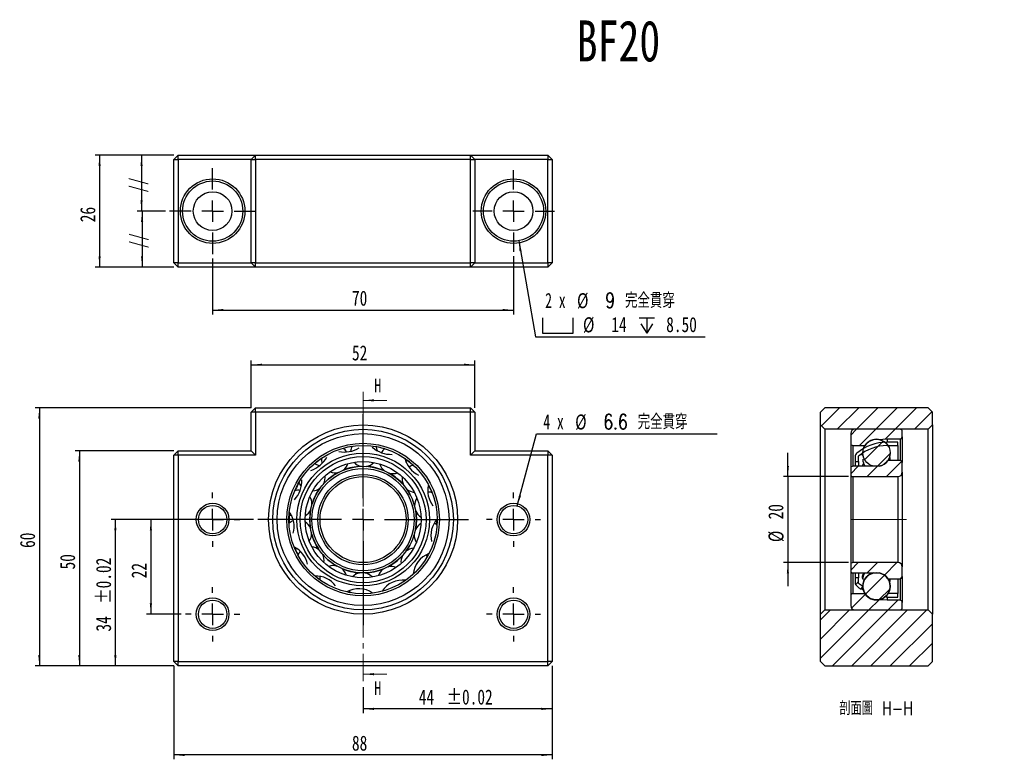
# Model space of a CAD drawing. Header units: millimetres. Extents: x 20 to 249, y 21 to 193.
import ezdxf

# ---------------------------------------------------------------- set-up
doc = ezdxf.new("R2010")
doc.units = ezdxf.units.MM
doc.linetypes.add('CENTER', pattern=[10.16, 6.35, -1.27, 1.27, -1.27])
doc.linetypes.add('CENTERX2', pattern=[20.32, 12.7, -2.54, 2.54, -2.54])
doc.layers.add('FORMAT', color=7, linetype='Continuous')
doc.styles.add('SLDTEXTSTYLE0', font='TXT', dxfattribs={"width": 0.75})
doc.styles.add('SLDTEXTSTYLE1', font='TXT', dxfattribs={"width": 0.666667})
doc.styles.add('SLDTEXTSTYLE2', font='TXT', dxfattribs={"width": 0.75, "bigfont": 'bigfont'})
doc.dimstyles.new('SLDDIMSTYLE0', dxfattribs={"dimtxt": 3.5, "dimasz": 2.5, "dimexe": 0, "dimexo": 0.0625, "dimgap": 0.875, "dimtad": 1, "dimrnd": 1e-09, "dimzin": 12, "dimdsep": 46, "dimtxsty": 'SLDTEXTSTYLE0', "dimsah": 1, "dimcen": 0.09, "dimadec": 0, "dimazin": 3, "dimtol": 1, "dimtp": 0.02, "dimtm": 0.02, "dimtfac": 1, "dimtofl": 0, "dimtmove": 0, "dimatfit": 3, "dimfxl": 1, "dimfrac": 2, "dimtolj": 1, "dimarcsym": 0})
doc.dimstyles.new('SLDDIMSTYLE1', dxfattribs={"dimtxt": 3.5, "dimasz": 2.5, "dimexe": 0, "dimexo": 0.0625, "dimgap": 0.875, "dimtad": 1, "dimrnd": 1e-09, "dimzin": 12, "dimdsep": 46, "dimtxsty": 'SLDTEXTSTYLE0', "dimsah": 1, "dimcen": 0.09, "dimadec": 0, "dimazin": 3, "dimtfac": 1, "dimtofl": 0, "dimtmove": 0, "dimatfit": 3, "dimfxl": 1, "dimfrac": 2, "dimtolj": 1, "dimtzin": 12, "dimarcsym": 0})
doc.dimstyles.new('SLDDIMSTYLE2', dxfattribs={"dimtxt": 3.5, "dimasz": 2.5, "dimexe": 0, "dimexo": 0.0625, "dimgap": 0.875, "dimtad": 0, "dimtih": 1, "dimtoh": 1, "dimdec": 1, "dimrnd": 1e-09, "dimzin": 12, "dimdsep": 46, "dimtxsty": 'SLDTEXTSTYLE0', "dimsah": 1, "dimcen": 0, "dimadec": 0, "dimazin": 3, "dimtfac": 1, "dimtofl": 0, "dimtmove": 0, "dimatfit": 3, "dimfxl": 1, "dimfrac": 2, "dimtolj": 1, "dimtzin": 12, "dimarcsym": 0})
doc.dimstyles.new('SLDDIMSTYLE3', dxfattribs={"dimtxt": 3.5, "dimasz": 2.5, "dimexe": 0, "dimexo": 0.0625, "dimgap": 0.875, "dimtad": 0, "dimtih": 1, "dimtoh": 1, "dimdec": 6, "dimrnd": 1e-09, "dimzin": 12, "dimdsep": 46, "dimtxsty": 'SLDTEXTSTYLE0', "dimsah": 1, "dimcen": 0, "dimadec": 0, "dimazin": 3, "dimtfac": 1, "dimtofl": 0, "dimtmove": 0, "dimatfit": 3, "dimfxl": 1, "dimfrac": 2, "dimtolj": 1, "dimtzin": 12, "dimarcsym": 0})
doc.dimstyles.new('SLDDIMSTYLE4', dxfattribs={"dimtxt": 3.5, "dimasz": 2.5, "dimexe": 0, "dimexo": 0.0625, "dimgap": 0.875, "dimtad": 1, "dimrnd": 1e-09, "dimzin": 12, "dimdsep": 46, "dimtxsty": 'SLDTEXTSTYLE0', "dimsah": 1, "dimcen": 0.09, "dimadec": 0, "dimazin": 3, "dimtfac": 1, "dimtmove": 0, "dimatfit": 0, "dimfxl": 1, "dimfrac": 2, "dimtolj": 1, "dimtzin": 12, "dimarcsym": 0})

# ---------------------------------------------------------------- blocks, each defined once
blk = doc.blocks.new('_D')
at = {"layer": 'FORMAT', "color": 7}
for p, q in [((144.05, 43.09), (144.05, 32.09)), ((100.05, 38.15), (100.05, 32.09)), ((144.05, 33.09), (100.05, 33.09))]:
    blk.add_line(p, q, dxfattribs=at)
for points in [[(100.05, 33.09), (102.55, 32.84), (102.55, 33.34)], [(144.05, 33.09), (141.55, 33.34), (141.55, 32.84)]]:
    blk.add_solid(points, dxfattribs=at)
at = {"layer": 'FORMAT', "color": 7, "char_height": 3.5, "attachment_point": 1, "style": 'SLDTEXTSTYLE0'}
for s, insert in [('44', (113.01, 37.6)), ('±0.02', (119.49, 37.6))]:
    blk.add_mtext(s, dxfattribs=dict(at, insert=insert))
blk = doc.blocks.new('_D_1')
at = {"layer": 'FORMAT', "color": 7}
for p, q in [((74.05, 103.09), (74.05, 114.09)), ((74.05, 113.09), (126.05, 113.09)), ((126.05, 103.09), (126.05, 114.09))]:
    blk.add_line(p, q, dxfattribs=at)
for points in [[(74.05, 113.09), (76.55, 112.84), (76.55, 113.34)], [(126.05, 113.09), (123.55, 113.34), (123.55, 112.84)]]:
    blk.add_solid(points, dxfattribs=at)
at = {"layer": 'FORMAT', "color": 7, "insert": (97.46, 117.6), "char_height": 3.5, "attachment_point": 1, "style": 'SLDTEXTSTYLE0'}
blk.add_mtext('52', dxfattribs=at)
blk = doc.blocks.new('_D_2')
at = {"layer": 'FORMAT', "color": 7}
for p, q in [((74.55, 77.09), (41.42, 77.09)), ((42.42, 43.09), (42.42, 77.09)), ((56.05, 43.09), (41.42, 43.09))]:
    blk.add_line(p, q, dxfattribs=at)
for points in [[(42.42, 77.09), (42.17, 74.59), (42.67, 74.59)], [(42.42, 43.09), (42.67, 45.59), (42.17, 45.59)]]:
    blk.add_solid(points, dxfattribs=at)
at = {"layer": 'FORMAT', "color": 7, "char_height": 3.5, "attachment_point": 1, "rotation": 90, "style": 'SLDTEXTSTYLE0'}
for s, insert in [('±0.02', (37.91, 57.53)), ('34', (37.91, 51.05))]:
    blk.add_mtext(s, dxfattribs=dict(at, insert=insert))
blk = doc.blocks.new('_D_3')
at = {"layer": 'FORMAT', "color": 7}
for p, q in [((57.75, 77.09), (49.68, 77.09)), ((50.68, 77.09), (50.68, 55.09)), ((57.75, 55.09), (49.68, 55.09))]:
    blk.add_line(p, q, dxfattribs=at)
for points in [[(50.68, 77.09), (50.43, 74.59), (50.93, 74.59)], [(50.68, 55.09), (50.93, 57.59), (50.43, 57.59)]]:
    blk.add_solid(points, dxfattribs=at)
at = {"layer": 'FORMAT', "color": 7, "insert": (46.17, 63.45), "char_height": 3.5, "attachment_point": 1, "rotation": 90, "style": 'SLDTEXTSTYLE0'}
blk.add_mtext('22', dxfattribs=at)
blk = doc.blocks.new('_D_4')
at = {"layer": 'FORMAT', "color": 7}
for p, q in [((56.05, 93.09), (33.05, 93.09)), ((34.05, 93.09), (34.05, 43.09)), ((56.05, 43.09), (33.05, 43.09))]:
    blk.add_line(p, q, dxfattribs=at)
for points in [[(34.05, 93.09), (33.8, 90.59), (34.3, 90.59)], [(34.05, 43.09), (34.3, 45.59), (33.8, 45.59)]]:
    blk.add_solid(points, dxfattribs=at)
at = {"layer": 'FORMAT', "color": 7, "insert": (29.54, 65.5), "char_height": 3.5, "attachment_point": 1, "rotation": 90, "style": 'SLDTEXTSTYLE0'}
blk.add_mtext('50', dxfattribs=at)
blk = doc.blocks.new('_D_5')
at = {"layer": 'FORMAT', "color": 7}
for p, q in [((74.05, 103.09), (23.74, 103.09)), ((24.74, 103.09), (24.74, 43.09)), ((56.05, 43.09), (23.74, 43.09))]:
    blk.add_line(p, q, dxfattribs=at)
for points in [[(24.74, 103.09), (24.49, 100.59), (24.99, 100.59)], [(24.74, 43.09), (24.99, 45.59), (24.49, 45.59)]]:
    blk.add_solid(points, dxfattribs=at)
at = {"layer": 'FORMAT', "color": 7, "insert": (20.22, 70.5), "char_height": 3.5, "attachment_point": 1, "rotation": 90, "style": 'SLDTEXTSTYLE0'}
blk.add_mtext('60', dxfattribs=at)
blk = doc.blocks.new('_D_6')
at = {"layer": 'FORMAT', "color": 7}
for p, q in [((56.05, 43.09), (56.05, 21.37)), ((144.05, 43.09), (144.05, 21.37)), ((144.05, 22.37), (56.05, 22.37))]:
    blk.add_line(p, q, dxfattribs=at)
for points in [[(56.05, 22.37), (58.55, 22.12), (58.55, 22.62)], [(144.05, 22.37), (141.55, 22.62), (141.55, 22.12)]]:
    blk.add_solid(points, dxfattribs=at)
at = {"layer": 'FORMAT', "color": 7, "insert": (97.46, 26.88), "char_height": 3.5, "attachment_point": 1, "style": 'SLDTEXTSTYLE0'}
blk.add_mtext('88', dxfattribs=at)
blk = doc.blocks.new('_D_7')
at = {"layer": 'FORMAT'}
for p, q in [((135.9, 80.27), (140.39, 97.03)), ((140.39, 97.03), (182.39, 97.03))]:
    blk.add_line(p, q, dxfattribs=at)
blk.add_solid([(135.9, 80.27), (136.79, 82.62), (136.31, 82.75)], dxfattribs=at)
at = {"layer": 'FORMAT', "char_height": 3.5, "attachment_point": 1}
for s, insert, style in [('4 x', (141.98, 101.59), 'SLDTEXTSTYLE1'), ('%%c', (149.39, 101.54), 'SLDTEXTSTYLE0'), ('6.6 \\M+18AAE\\M+19153\\M+18AD1\\M+190FA', (155.98, 101.59), 'SLDTEXTSTYLE2')]:
    blk.add_mtext(s, dxfattribs=dict(at, insert=insert, style=style))
blk = doc.blocks.new('SW_CENTERMARKSYMBOL_0')
at = {"layer": 'FORMAT', "color": 0}
for p, q in [((0, 5), (0, 6.3)), ((0, 0), (0, 2.5)), ((-5, 0), (-6.3, 0)), ((0, 0), (-2.5, 0)), ((0, 0), (0, -2.5)), ((0, 0), (2.5, 0)), ((5, 0), (6.3, 0)), ((0, -5), (0, -6.3))]:
    blk.add_line(p, q, dxfattribs=at)
blk = doc.blocks.new('SW_CENTERMARKSYMBOL_1')
at = {"layer": 'FORMAT', "color": 0}
for p, q in [((0, 5), (0, 6.3)), ((0, 0), (0, 2.5)), ((-5, 0), (-6.3, 0)), ((0, 0), (-2.5, 0)), ((0, 0), (0, -2.5)), ((0, 0), (2.5, 0)), ((5, 0), (6.3, 0)), ((0, -5), (0, -6.3))]:
    blk.add_line(p, q, dxfattribs=at)
blk = doc.blocks.new('SW_CENTERMARKSYMBOL_2')
at = {"layer": 'FORMAT', "color": 0}
for p, q in [((0, 5), (0, 6.3)), ((0, 0), (0, 2.5)), ((-5, 0), (-6.3, 0)), ((0, 0), (-2.5, 0)), ((0, 0), (0, -2.5)), ((0, 0), (2.5, 0)), ((5, 0), (6.3, 0)), ((0, -5), (0, -6.3))]:
    blk.add_line(p, q, dxfattribs=at)
blk = doc.blocks.new('SW_CENTERMARKSYMBOL_3')
at = {"layer": 'FORMAT', "color": 0}
for p, q in [((0, 5), (0, 6.3)), ((0, 0), (0, 2.5)), ((-5, 0), (-6.3, 0)), ((0, 0), (-2.5, 0)), ((0, 0), (0, -2.5)), ((0, 0), (2.5, 0)), ((5, 0), (6.3, 0)), ((0, -5), (0, -6.3))]:
    blk.add_line(p, q, dxfattribs=at)
blk = doc.blocks.new('SW_CENTERMARKSYMBOL_4')
at = {"layer": 'FORMAT', "color": 0}
for p, q in [((0, 5), (0, 24.5)), ((0, 0), (0, 2.5)), ((-5, 0), (-24.5, 0)), ((0, 0), (-2.5, 0)), ((0, 0), (0, -2.5)), ((0, 0), (2.5, 0)), ((5, 0), (24.5, 0)), ((0, -5), (0, -24.5))]:
    blk.add_line(p, q, dxfattribs=at)
blk = doc.blocks.new('_D_8')
at = {"layer": 'FORMAT', "color": 7}
for p, q in [((65.05, 137.81), (65.05, 124.81)), ((135.05, 138.31), (135.05, 124.81)), ((65.05, 125.81), (135.05, 125.81))]:
    blk.add_line(p, q, dxfattribs=at)
for points in [[(65.05, 125.81), (67.55, 125.56), (67.55, 126.06)], [(135.05, 125.81), (132.55, 126.06), (132.55, 125.56)]]:
    blk.add_solid(points, dxfattribs=at)
at = {"layer": 'FORMAT', "color": 7, "insert": (97.46, 130.32), "char_height": 3.5, "attachment_point": 1, "style": 'SLDTEXTSTYLE0'}
blk.add_mtext('70', dxfattribs=at)
blk = doc.blocks.new('_D_9')
at = {"layer": 'FORMAT', "color": 7}
for p, q in [((56.05, 161.81), (47.51, 161.81)), ((48.51, 161.81), (48.51, 148.81)), ((54.05, 148.81), (47.51, 148.81))]:
    blk.add_line(p, q, dxfattribs=at)
for points in [[(48.51, 161.81), (48.26, 159.31), (48.76, 159.31)], [(48.51, 148.81), (48.76, 151.31), (48.26, 151.31)]]:
    blk.add_solid(points, dxfattribs=at)
blk = doc.blocks.new('_D_10')
at = {"layer": 'FORMAT', "color": 7}
for p, q in [((54.05, 148.81), (47.64, 148.81)), ((48.64, 148.81), (48.64, 135.81)), ((56.05, 135.81), (47.64, 135.81))]:
    blk.add_line(p, q, dxfattribs=at)
for points in [[(48.64, 148.81), (48.39, 146.31), (48.89, 146.31)], [(48.64, 135.81), (48.89, 138.31), (48.39, 138.31)]]:
    blk.add_solid(points, dxfattribs=at)
blk = doc.blocks.new('_D_11')
at = {"layer": 'FORMAT', "color": 7}
for p, q in [((56.05, 161.81), (37.75, 161.81)), ((38.75, 161.81), (38.75, 135.81)), ((56.05, 135.81), (37.75, 135.81))]:
    blk.add_line(p, q, dxfattribs=at)
for points in [[(38.75, 161.81), (38.5, 159.31), (39, 159.31)], [(38.75, 135.81), (39, 138.31), (38.5, 138.31)]]:
    blk.add_solid(points, dxfattribs=at)
at = {"layer": 'FORMAT', "color": 7, "insert": (34.24, 146.22), "char_height": 3.5, "attachment_point": 1, "rotation": 90, "style": 'SLDTEXTSTYLE0'}
blk.add_mtext('26', dxfattribs=at)
blk = doc.blocks.new('SW_SYMBOL_HOLE_SPOT')
at = {"layer": 'FORMAT', "color": 0}
for p, q in [((0, 875), (0, 75)), ((1600, 75), (1600, 875)), ((0, 75), (1600, 75))]:
    blk.add_line(p, q, dxfattribs=at)
blk = doc.blocks.new('SW_SYMBOL_HOLE_DEPTH')
at = {"layer": 'FORMAT', "color": 0}
for p, q in [((0, 875), (800, 875)), ((100, 555), (400, 75)), ((400, 875), (400, 75)), ((700, 555), (400, 75))]:
    blk.add_line(p, q, dxfattribs=at)
blk = doc.blocks.new('_D_12')
at = {"layer": 'FORMAT'}
for p, q in [((136.26, 141.92), (140.17, 119.61)), ((140.17, 119.61), (179.59, 119.61))]:
    blk.add_line(p, q, dxfattribs=at)
blk.add_solid([(136.26, 141.92), (136.45, 139.41), (136.94, 139.5)], dxfattribs=at)
at = {"layer": 'FORMAT', "xscale": 0.0044707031, "yscale": 0.0044707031, "zscale": 0.0044707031}
for name, p in [('SW_SYMBOL_HOLE_SPOT', (141.76, 120.1)), ('SW_SYMBOL_HOLE_DEPTH', (164.24, 120.1))]:
    blk.add_blockref(name, p, dxfattribs=at)
at = {"layer": 'FORMAT', "char_height": 3.5, "attachment_point": 1}
for s, insert, style in [('2 x', (142.41, 129.79), 'SLDTEXTSTYLE1'), ('%%c', (149.82, 129.74), 'SLDTEXTSTYLE0'), ('9 \\M+18AAE\\M+19153\\M+18AD1\\M+190FA', (156.41, 129.79), 'SLDTEXTSTYLE2'), ('%%c', (151.21, 124.13), 'SLDTEXTSTYLE0'), ('14', (157.8, 124.18), 'SLDTEXTSTYLE0'), ('8.50', (170.56, 124.18), 'SLDTEXTSTYLE0')]:
    blk.add_mtext(s, dxfattribs=dict(at, insert=insert, style=style))
blk = doc.blocks.new('SW_CENTERMARKSYMBOL_5')
at = {"layer": 'FORMAT', "color": 0}
for p, q in [((0, 5), (0, 9.5)), ((0, 0), (0, 2.5)), ((-5, 0), (-9.5, 0)), ((0, 0), (-2.5, 0)), ((0, 0), (0, -2.5)), ((0, 0), (2.5, 0)), ((5, 0), (9.5, 0)), ((0, -5), (0, -9.5))]:
    blk.add_line(p, q, dxfattribs=at)
blk = doc.blocks.new('SW_CENTERMARKSYMBOL_6')
at = {"layer": 'FORMAT', "color": 0}
for p, q in [((0, 5), (0, 10)), ((0, 0), (0, 2.5)), ((-5, 0), (-10, 0)), ((0, 0), (-2.5, 0)), ((0, 0), (0, -2.5)), ((0, 0), (2.5, 0)), ((5, 0), (10, 0)), ((0, -5), (0, -10))]:
    blk.add_line(p, q, dxfattribs=at)
blk = doc.blocks.new('_D_13')
at = {"layer": 'FORMAT', "color": 7}
for p, q in [((198.87, 87.09), (198.87, 92.59)), ((212.98, 87.09), (197.87, 87.09)), ((198.87, 87.09), (198.87, 67.09)), ((212.98, 67.09), (197.87, 67.09)), ((198.87, 67.09), (198.87, 61.59))]:
    blk.add_line(p, q, dxfattribs=at)
for points in [[(198.87, 87.09), (199.12, 89.59), (198.62, 89.59)], [(198.87, 67.09), (198.62, 64.59), (199.12, 64.59)]]:
    blk.add_solid(points, dxfattribs=at)
at = {"layer": 'FORMAT', "color": 7, "char_height": 3.5, "attachment_point": 1, "rotation": 90, "style": 'SLDTEXTSTYLE0'}
for s, insert in [('20', (194.31, 77.14)), ('%%c', (194.36, 71.86))]:
    blk.add_mtext(s, dxfattribs=dict(at, insert=insert))

msp = doc.modelspace()

# ---------------------------------------------------------------- hatches: boundary and pattern name
at = {"linetype": 'Continuous', "lineweight": 18}
h = msp.add_hatch(dxfattribs=at)
h.set_pattern_fill('ANSI31', style=0)
h.paths.add_polyline_path([(206.4834306, 99.0853355), (207.4834306, 98.0853355), (231.4834306, 98.0853355), (232.4834306, 99.0853355), (232.4834306, 102.0853355), (231.4834306, 103.0853355), (207.4834306, 103.0853355), (206.4834306, 102.0853355)], flags=0)
h = msp.add_hatch(dxfattribs=at)
h.set_pattern_fill('ANSI31', style=0)
edge = h.paths.add_edge_path(flags=0)
edge.add_line((225.4834306, 96.3353355), (225.4834306, 97.5853355))
edge.add_arc((224.9834306, 97.5853355), 0.5, 0, 90)
edge.add_line((224.9834306, 98.0853355), (214.4834306, 98.0853355))
edge.add_arc((214.4834306, 97.0853355), 1, 90, 180)
edge.add_line((213.4834306, 97.0853355), (213.4834306, 94.8353355))
edge.add_arc((213.9834306, 94.8353355), 0.5, 180, 270)
edge.add_line((213.9834306, 94.3353355), (216.8342562, 94.3353355))
edge.add_arc((219.4834306, 92.5853355), 3.175, 81.816129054, 146.551920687, ccw=False)
edge.add_line((219.9353928, 95.7280024), (221.9834306, 95.8353355))
edge.add_line((221.9834306, 95.8353355), (224.9834306, 95.8353355))
edge.add_arc((224.9834306, 96.3353355), 0.5, 270, 360)
h = msp.add_hatch(dxfattribs=at)
h.set_pattern_fill('ANSI31', style=0)
edge = h.paths.add_edge_path(flags=0)
edge.add_arc((221.9334306, 84.1705396), 10.1147959, 90, 130.731072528, ccw=False)
edge.add_line((221.9334306, 94.2853355), (224.4334306, 94.2853355))
edge.add_line((224.4334306, 94.2853355), (224.4334306, 95.0853355))
edge.add_line((224.4334306, 95.0853355), (221.9334306, 95.0853355))
edge.add_arc((221.9334306, 84.1705396), 10.9147959, 90, 130.203168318)
edge.add_arc((215.5334306, 91.7430675), 1, 130.203168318, 180)
edge.add_line((214.5334306, 91.7430675), (214.5334306, 90.5853355))
edge.add_line((214.5334306, 90.5853355), (215.3334306, 90.5853355))
edge.add_line((215.3334306, 90.5853355), (215.3334306, 91.8353355))
h = msp.add_hatch(dxfattribs=at)
h.set_pattern_fill('ANSI31', style=0)
edge = h.paths.add_edge_path(flags=0)
edge.add_arc((219.4834306, 92.5838603), 3.1677904, 0, 360)
h = msp.add_hatch(dxfattribs=at)
h.set_pattern_fill('ANSI31', style=0)
edge = h.paths.add_edge_path(flags=0)
edge.add_line((213.4834306, 88.9853355), (213.4834306, 87.5853355))
edge.add_arc((213.9834306, 87.5853355), 0.5, 180, 270)
edge.add_line((213.9834306, 87.0853355), (224.4834306, 87.0853355))
edge.add_arc((224.4834306, 88.0853355), 1, 270, 360)
edge.add_line((225.4834306, 88.0853355), (225.4834306, 90.3353355))
edge.add_arc((224.9834306, 90.3353355), 0.5, 0, 90)
edge.add_line((224.9834306, 90.8353355), (222.2380857, 90.8353355))
edge.add_arc((222.2380857, 90.6353355), 0.2, 90, 144.705605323)
edge.add_arc((219.4834306, 92.5853355), 3.175, 282.89262666, 324.705605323, ccw=False)
edge.add_arc((220.1472265, 89.6853355), 0.2, 270, 282.89262666, ccw=False)
edge.add_line((220.1472265, 89.4853355), (213.9834306, 89.4853355))
edge.add_arc((213.9834306, 88.9853355), 0.5, 90, 180)
h = msp.add_hatch(dxfattribs=at)
h.set_pattern_fill('ANSI31', style=0)
edge = h.paths.add_edge_path(flags=0)
edge.add_line((224.4834306, 67.0853355), (213.9834306, 67.0853355))
edge.add_arc((213.9834306, 66.5853355), 0.5, 90, 180)
edge.add_line((213.4834306, 66.5853355), (213.4834306, 65.1853355))
edge.add_arc((213.9834306, 65.1853355), 0.5, 180, 270)
edge.add_line((213.9834306, 64.6853355), (220.1472265, 64.6853355))
edge.add_arc((220.1472265, 64.4853355), 0.2, 77.10737334, 90, ccw=False)
edge.add_arc((219.4834306, 61.5853355), 3.175, 35.294394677, 77.10737334, ccw=False)
edge.add_arc((222.2380857, 63.5353355), 0.2, 215.294394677, 270)
edge.add_line((222.2380857, 63.3353355), (224.9834306, 63.3353355))
edge.add_arc((224.9834306, 63.8353355), 0.5, 270, 360)
edge.add_line((225.4834306, 63.8353355), (225.4834306, 66.0853355))
edge.add_arc((224.4834306, 66.0853355), 1, 360, 450)
h = msp.add_hatch(dxfattribs=at)
h.set_pattern_fill('ANSI31', style=0)
edge = h.paths.add_edge_path(flags=0)
edge.add_arc((219.4834306, 61.5868107), 3.1677904, 0, 360)
h = msp.add_hatch(dxfattribs=at)
h.set_pattern_fill('ANSI31', style=0)
edge = h.paths.add_edge_path(flags=0)
edge.add_arc((215.5334306, 62.4276036), 1, 180, 229.796831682)
edge.add_arc((221.9334306, 70.0001314), 10.9147959, 229.796831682, 236.671407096)
edge.add_ellipse((225.2786431, 77.0853355), major_axis=(-24.6407383, -65.8277261), ratio=0.0452421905, start_angle=350.093780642, end_angle=350.558182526, ccw=False)
edge.add_arc((221.9334306, 70.0001314), 10.1147959, 229.268927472, 235.581324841, ccw=False)
edge.add_line((215.3334306, 62.3353355), (215.3334306, 63.5853355))
edge.add_line((215.3334306, 63.5853355), (214.5334306, 63.5853355))
edge.add_line((214.5334306, 63.5853355), (214.5334306, 62.4276036))
h = msp.add_hatch(dxfattribs=at)
h.set_pattern_fill('ANSI31', style=0)
edge = h.paths.add_edge_path(flags=0)
edge.add_line((214.4834306, 56.0853355), (224.9834306, 56.0853355))
edge.add_arc((224.9834306, 56.5853355), 0.5, 270, 360)
edge.add_line((225.4834306, 56.5853355), (225.4834306, 57.8353355))
edge.add_arc((224.9834306, 57.8353355), 0.5, 360, 450)
edge.add_line((224.9834306, 58.3353355), (221.9834306, 58.3353355))
edge.add_line((221.9834306, 58.3353355), (219.9353928, 58.4426686))
edge.add_arc((219.4834306, 61.5853355), 3.175, 213.448079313, 278.183870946, ccw=False)
edge.add_line((216.8342562, 59.8353355), (213.9834306, 59.8353355))
edge.add_arc((213.9834306, 59.3353355), 0.5, 90, 180)
edge.add_line((213.4834306, 59.3353355), (213.4834306, 57.0853355))
edge.add_arc((214.4834306, 57.0853355), 1, 180, 270)
h = msp.add_hatch(dxfattribs=at)
h.set_pattern_fill('ANSI31', style=0)
edge = h.paths.add_edge_path(flags=0)
edge.add_line((224.4334306, 59.0853355), (224.4334306, 59.8853355))
edge.add_line((224.4334306, 59.8853355), (222.1324254, 59.8853355))
edge.add_ellipse((225.2786431, 77.0853355), major_axis=(-24.6407383, -65.8277261), ratio=0.0452421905, start_angle=9.65248062, end_angle=10.156035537, ccw=False)
edge.add_arc((221.9334306, 70.0001314), 10.9147959, 269.417364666, 270)
edge.add_line((221.9334306, 59.0853355), (224.4334306, 59.0853355))
h = msp.add_hatch(dxfattribs=at)
h.set_pattern_fill('ANSI31', style=0)
h.paths.add_polyline_path([(207.4834306, 56.0853355), (206.4834306, 55.0853355), (206.4834306, 44.0853355), (207.4834306, 43.0853355), (231.4834306, 43.0853355), (232.4834306, 44.0853355), (232.4834306, 55.0853355), (231.4834306, 56.0853355)], flags=0)

# ---------------------------------------------------------------- linework, layer by layer
at = {"color": 7, "linetype": 'Continuous', "lineweight": 25}
for p, q in [((56.0495022, 160.8101923), (57.0495022, 161.8101923)), ((56.0495022, 160.8101923), (57.0495022, 160.8101923)), ((56.0495022, 136.8101923), (56.0495022, 160.8101923)), ((57.0495022, 160.8101923), (57.0495022, 161.8101923)), ((57.0495022, 161.8101923), (75.0495022, 161.8101923)), ((74.0495022, 160.8101923), (57.0495022, 160.8101923)), ((57.0495022, 160.8101923), (57.0495022, 136.8101923)), ((74.0495022, 160.8101923), (75.0495022, 161.8101923)), ((74.0495022, 160.8101923), (75.0495022, 160.8101923)), ((74.0495022, 136.8101923), (74.0495022, 160.8101923)), ((75.0495022, 160.8101923), (75.0495022, 161.8101923)), ((75.0495022, 161.8101923), (125.0495022, 161.8101923)), ((125.0495022, 160.8101923), (75.0495022, 160.8101923)), ((75.0495022, 160.8101923), (75.0495022, 136.8101923)), ((125.0495022, 160.8101923), (125.0495022, 161.8101923)), ((125.0495022, 161.8101923), (126.0495022, 160.8101923)), ((125.0495022, 161.8101923), (143.0495022, 161.8101923)), ((125.0495022, 160.8101923), (126.0495022, 160.8101923)), ((125.0495022, 136.8101923), (125.0495022, 160.8101923)), ((126.0495022, 160.8101923), (126.0495022, 136.8101923)), ((143.0495022, 160.8101923), (126.0495022, 160.8101923)), ((143.0495022, 161.8101923), (143.0495022, 160.8101923)), ((143.0495022, 161.8101923), (144.0495022, 160.8101923)), ((143.0495022, 160.8101923), (144.0495022, 160.8101923)), ((143.0495022, 136.8101923), (143.0495022, 160.8101923)), ((144.0495022, 160.8101923), (144.0495022, 136.8101923)), ((57.0495022, 136.8101923), (56.0495022, 136.8101923)), ((57.0495022, 135.8101923), (56.0495022, 136.8101923)), ((57.0495022, 136.8101923), (74.0495022, 136.8101923)), ((57.0495022, 135.8101923), (57.0495022, 136.8101923)), ((75.0495022, 135.8101923), (57.0495022, 135.8101923)), ((75.0495022, 136.8101923), (74.0495022, 136.8101923)), ((75.0495022, 135.8101923), (74.0495022, 136.8101923)), ((75.0495022, 136.8101923), (125.0495022, 136.8101923)), ((75.0495022, 135.8101923), (75.0495022, 136.8101923)), ((125.0495022, 135.8101923), (75.0495022, 135.8101923)), ((126.0495022, 136.8101923), (125.0495022, 136.8101923)), ((125.0495022, 135.8101923), (125.0495022, 136.8101923)), ((126.0495022, 136.8101923), (125.0495022, 135.8101923)), ((143.0495022, 135.8101923), (125.0495022, 135.8101923)), ((126.0495022, 136.8101923), (143.0495022, 136.8101923)), ((144.0495022, 136.8101923), (143.0495022, 136.8101923)), ((143.0495022, 136.8101923), (143.0495022, 135.8101923)), ((144.0495022, 136.8101923), (143.0495022, 135.8101923)), ((75.0495022, 103.0853355), (74.0495022, 102.0853355)), ((75.0495022, 102.0853355), (75.0495022, 103.0853355)), ((75.0495022, 103.0853355), (125.0495022, 103.0853355)), ((125.0495022, 102.0853355), (125.0495022, 103.0853355)), ((126.0495022, 102.0853355), (125.0495022, 103.0853355)), ((206.4834306, 102.0853355), (207.4834306, 103.0853355)), ((231.4834306, 103.0853355), (207.4834306, 103.0853355)), ((231.4834306, 103.0853355), (232.4834306, 102.0853355)), ((74.0495022, 93.0853355), (74.0495022, 102.0853355)), ((75.0495022, 102.0853355), (74.0495022, 102.0853355)), ((75.0495022, 102.0853355), (75.0495022, 92.0853355)), ((125.0495022, 102.0853355), (75.0495022, 102.0853355)), ((125.0495022, 92.0853355), (125.0495022, 102.0853355)), ((126.0495022, 102.0853355), (125.0495022, 102.0853355)), ((126.0495022, 102.0853355), (126.0495022, 93.0853355)), ((206.4834306, 99.0853355), (206.4834306, 102.0853355)), ((232.4834306, 99.0853355), (232.4834306, 102.0853355)), ((207.4834306, 98.0853355), (206.4834306, 99.0853355)), ((206.4834306, 55.0853355), (206.4834306, 99.0853355)), ((232.4834306, 99.0853355), (231.4834306, 98.0853355)), ((232.4834306, 99.0853355), (232.4834306, 55.0853355)), ((231.4834306, 98.0853355), (207.4834306, 98.0853355)), ((207.4834306, 98.0853355), (207.4834306, 56.0853355)), ((213.4834306, 97.0853355), (213.4834306, 94.8353355)), ((224.9834306, 98.0853355), (214.4834306, 98.0853355)), ((225.4834306, 96.3353355), (225.4834306, 97.5853355)), ((225.4834306, 96.3353355), (225.4834306, 90.3353355)), ((231.4834306, 56.0853355), (231.4834306, 98.0853355)), ((213.4834306, 94.8353355), (213.4834306, 88.9853355)), ((213.9834306, 94.3353355), (216.8342562, 94.3353355)), ((216.8342562, 94.3353355), (216.8342562, 94.3207457)), ((219.9353928, 95.7280024), (221.9834306, 95.8353355)), ((219.9353928, 95.7280024), (219.9353928, 95.7192433)), ((224.4334306, 95.0853355), (221.9334306, 95.0853355)), ((221.9334306, 94.2853355), (224.4334306, 94.2853355)), ((221.9834306, 95.8353355), (221.9834306, 95.0853355)), ((221.9834306, 95.8353355), (224.9834306, 95.8353355)), ((224.4334306, 94.2853355), (224.4334306, 95.0853355)), ((224.4334306, 94.2853355), (224.4334306, 90.8353355)), ((57.0495022, 93.0853355), (56.0495022, 92.0853355)), ((57.0495022, 92.0853355), (56.0495022, 92.0853355)), ((56.0495022, 44.0853355), (56.0495022, 92.0853355)), ((57.0495022, 92.0853355), (57.0495022, 93.0853355)), ((57.0495022, 93.0853355), (74.0495022, 93.0853355)), ((75.0495022, 92.0853355), (57.0495022, 92.0853355)), ((57.0495022, 92.0853355), (57.0495022, 44.0853355)), ((75.0495022, 92.0853355), (74.0495022, 93.0853355)), ((126.0495022, 93.0853355), (125.0495022, 92.0853355)), ((143.0495022, 92.0853355), (125.0495022, 92.0853355)), ((126.0495022, 93.0853355), (143.0495022, 93.0853355)), ((143.0495022, 93.0853355), (143.0495022, 92.0853355)), ((144.0495022, 92.0853355), (143.0495022, 93.0853355)), ((144.0495022, 92.0853355), (143.0495022, 92.0853355)), ((143.0495022, 44.0853355), (143.0495022, 92.0853355)), ((144.0495022, 92.0853355), (144.0495022, 44.0853355)), ((214.5334306, 91.7430675), (214.5334306, 90.5853355)), ((215.3334306, 90.5853355), (215.3334306, 91.8353355)), ((220.1472265, 89.4853355), (213.9834306, 89.4853355)), ((214.5334306, 90.5853355), (215.3334306, 90.5853355)), ((214.5334306, 90.5853355), (214.5334306, 89.4853355)), ((215.3334306, 90.5853355), (215.3334306, 89.4853355)), ((224.9834306, 90.8353355), (222.2380857, 90.8353355)), ((225.4834306, 88.0853355), (225.4834306, 90.3353355)), ((213.4834306, 88.9853355), (213.4834306, 87.5853355)), ((213.4834306, 87.5853355), (213.4834306, 66.5853355)), ((213.9834306, 87.0853355), (213.9834306, 67.0853355)), ((213.9834306, 87.0853355), (224.4834306, 87.0853355)), ((224.4834306, 87.0853355), (224.4834306, 67.0853355)), ((225.4834306, 88.0853355), (225.4834306, 66.0853355)), ((116.0683992, 83.3429465), (115.9333853, 83.6839911)), ((213.4834306, 66.5853355), (213.4834306, 65.1853355)), ((224.4834306, 67.0853355), (213.9834306, 67.0853355)), ((213.4834306, 65.1853355), (213.4834306, 59.3353355)), ((213.9834306, 64.6853355), (220.1472265, 64.6853355)), ((214.5334306, 64.6853355), (214.5334306, 63.5853355)), ((215.3334306, 64.6853355), (215.3334306, 63.5853355)), ((225.4834306, 63.8353355), (225.4834306, 66.0853355)), ((109.7495829, 62.8210117), (109.7563892, 63.0342527)), ((215.3334306, 63.5853355), (214.5334306, 63.5853355)), ((214.5334306, 63.5853355), (214.5334306, 62.4276036)), ((215.3334306, 62.3353355), (215.3334306, 63.5853355)), ((222.2380857, 63.3353355), (224.9834306, 63.3353355)), ((224.4334306, 63.3353355), (224.4334306, 59.8853355)), ((225.4834306, 63.8353355), (225.4834306, 57.8353355)), ((216.8342562, 59.8353355), (213.9834306, 59.8353355)), ((216.8342562, 59.8368107), (216.8342562, 59.8353355)), ((224.4334306, 59.8853355), (222.1324254, 59.8853355)), ((224.4334306, 59.0853355), (224.4334306, 59.8853355)), ((213.4834306, 59.3353355), (213.4834306, 57.0853355)), ((219.9353928, 58.4441438), (219.9353928, 58.4426686)), ((221.9834306, 58.3353355), (219.9353928, 58.4426686)), ((221.9334306, 59.0853355), (224.4334306, 59.0853355)), ((221.9834306, 59.0853355), (221.9834306, 58.3353355)), ((224.9834306, 58.3353355), (221.9834306, 58.3353355)), ((225.4834306, 56.5853355), (225.4834306, 57.8353355)), ((206.4834306, 55.0853355), (207.4834306, 56.0853355)), ((206.4834306, 44.0853355), (206.4834306, 55.0853355)), ((207.4834306, 56.0853355), (231.4834306, 56.0853355)), ((214.4834306, 56.0853355), (224.9834306, 56.0853355)), ((231.4834306, 56.0853355), (232.4834306, 55.0853355)), ((232.4834306, 44.0853355), (232.4834306, 55.0853355)), ((57.0495022, 43.0853355), (56.0495022, 44.0853355)), ((57.0495022, 44.0853355), (56.0495022, 44.0853355)), ((57.0495022, 43.0853355), (57.0495022, 44.0853355)), ((57.0495022, 44.0853355), (143.0495022, 44.0853355)), ((143.0495022, 43.0853355), (143.0495022, 44.0853355)), ((144.0495022, 44.0853355), (143.0495022, 44.0853355)), ((143.0495022, 43.0853355), (144.0495022, 44.0853355)), ((207.4834306, 43.0853355), (206.4834306, 44.0853355)), ((232.4834306, 44.0853355), (231.4834306, 43.0853355)), ((143.0495022, 43.0853355), (57.0495022, 43.0853355)), ((207.4834306, 43.0853355), (231.4834306, 43.0853355))]:
    msp.add_line(p, q, dxfattribs=at)
at = {"color": 7, "linetype": 'CENTER', "lineweight": 18}
msp.add_line((100.0495022, 106.8058154), (100.0495022, 39.1514942), dxfattribs=at)
at = {"color": 7, "linetype": 'Continuous', "lineweight": 18}
for p, q in [((105.5495022, 104.8058154), (100.0495022, 104.8058154)), ((105.5495022, 41.1514942), (100.0495022, 41.1514942))]:
    msp.add_line(p, q, dxfattribs=at)
at = {"color": 8, "linetype": 'Continuous', "lineweight": 25}
for p, q in [((213.9834306, 94.3353355), (213.9834306, 89.4853355)), ((224.9834306, 95.8353355), (224.9834306, 90.8353355)), ((213.9834306, 64.6853355), (213.9834306, 59.8353355)), ((224.9834306, 63.3353355), (224.9834306, 58.3353355))]:
    msp.add_line(p, q, dxfattribs=at)
at = {"color": 7, "linetype": 'Continuous', "lineweight": 25, "flags": 128}
for points in [[(103.6419891, 93.9059787), (103.2573997, 93.9810761), (103.0595727, 94.0101786)], [(216.3853309, 92.0425194), (216.2966077, 92.044916), (216.1767665, 92.0886741), (216.1357395, 92.1738846), (216.1765369, 92.2935662), (216.3003022, 92.4507111), (216.3386583, 92.4856973)], [(216.1979182, 89.4853355), (216.3003022, 89.7934056), (216.4916836, 90.1517597)], [(82.8493033, 78.3951675), (83.2291461, 78.0986889), (83.4747018, 77.9509426)], [(117.249701, 75.7755036), (116.8698582, 76.0719822), (116.5613382, 76.2529336)], [(84.7636433, 69.1997463), (84.8517568, 69.031235), (84.9364939, 68.8769441)], [(114.9780311, 68.4423311), (114.7644418, 68.8742567), (114.7192808, 68.9481099)], [(216.4113954, 63.898841), (216.261158, 63.8384697), (216.1401241, 63.7477067)], [(96.8076808, 60.6318371), (96.9404945, 60.2834883), (97.0293621, 60.1017772)], [(104.5337348, 60.602402), (104.5384313, 60.5984464), (104.6973398, 60.4732885)], [(216.2161847, 61.6561399), (216.1357395, 61.7301547), (216.1765369, 61.7363575), (216.3003022, 61.7043756), (216.3270658, 61.6954499)], [(222.1750251, 59.9491866), (222.1769689, 59.9485703), (222.2402616, 59.9120546), (222.2166821, 59.8905587), (222.1567766, 59.8868451)]]:
    msp.add_lwpolyline(points, dxfattribs=at)
at = {"color": 7, "linetype": 'Continuous', "lineweight": 25}
for centre, radius in [((65.0495022, 148.8101923), 7.5), ((65.0495022, 148.8101923), 7), ((135.0495022, 148.8101923), 7.5), ((135.0495022, 148.8101923), 7), ((65.0495022, 148.8101923), 4.5), ((135.0495022, 148.8101923), 4.5), ((100.0495022, 77.0853355), 22), ((100.0495022, 77.0853355), 21), ((100.0495022, 77.0853355), 20), ((100.0495022, 77.0853355), 17.75), ((100.0495022, 77.0853355), 17.25), ((219.4834306, 92.5838603), 3.1677904), ((100.0495022, 77.0853355), 15.4214923), ((100.0495022, 77.0853355), 14.6577319), ((100.0495022, 77.0853355), 13.5), ((100.0495022, 77.0853355), 12.4), ((100.0495022, 77.0853355), 11.9), ((100.0495022, 77.0853355), 10.5), ((100.0495022, 77.0853355), 10), ((65.0495022, 77.0853355), 3.8), ((65.0495022, 77.0853355), 3.3), ((135.0495022, 77.0853355), 3.8), ((135.0495022, 77.0853355), 3.3), ((219.4834306, 61.5868107), 3.1677904), ((65.0495022, 55.0853355), 3.8), ((65.0495022, 55.0853355), 3.3), ((135.0495022, 55.0853355), 3.8), ((135.0495022, 55.0853355), 3.3)]:
    msp.add_circle(centre, radius, dxfattribs=at)
for centre, radius, start, end in [((214.4834306, 97.0853355), 1, 90, 180), ((224.9834306, 97.5853355), 0.5, 0, 90), ((224.9834306, 96.3353355), 0.5, 270, 0), ((99.6421122, 78.8006458), 15.4385251, 97.932880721, 105.896284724), ((100.2633456, 92.5838603), 3.175, 150.532145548, 172.840699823), ((106.5453899, 98.7216282), 6.4649748, 227.692381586, 272.158248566), ((100.2633456, 92.5838603), 3.175, 9.210872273, 27.886858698), ((213.9834306, 94.8353355), 0.5, 180, 270), ((221.9334306, 84.1705396), 10.9147959, 90, 130.203168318), ((221.9334306, 84.1705396), 10.1147959, 90, 130.731072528), ((219.4834306, 92.5853355), 3.175, 81.816129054, 146.551920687), ((85.7437227, 94.8713061), 6.6934128, 288.790590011, 331.021336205), ((95.6920313, 99.3951943), 6.6030609, 258.577479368, 301.333476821), ((93.5176106, 91.1418071), 3.175, 32.337122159, 52.972637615), ((100.4356498, 78.5941657), 15.6439199, 72.475733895, 78.172986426), ((106.9667264, 90.9562407), 3.175, 125.469353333, 146.98592899), ((215.5334306, 91.7430675), 1, 130.203168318, 180), ((219.4834306, 91.1418071), 3.175, 354.460815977, 13.420083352), ((99.2972296, 78.0566239), 15.9739924, 123.938522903, 131.646964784), ((88.0655968, 86.9156972), 3.175, 56.978028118, 78.687489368), ((93.5176106, 91.1418071), 3.175, 176.88339119, 197.463395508), ((93.5176106, 91.1418071), 3.175, 306.434094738, 341.158915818), ((100.2633456, 92.5838603), 3.175, 222.974374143, 257.699195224), ((100.2633456, 92.5838603), 3.175, 280.719809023, 315.444630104), ((106.9667264, 90.9562407), 3.175, 197.260088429, 231.984909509), ((115.4283917, 92.7639863), 5.8634431, 193.778542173, 245.081781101), ((106.9667264, 90.9562407), 3.175, 348.597083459, 2.172572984), ((107.0291911, 85.691585), 6.1215888, 48.973710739, 59.81293661), ((112.300066, 86.5813181), 3.175, 99.10357412, 120.018971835), ((101.8095701, 79.1317419), 14.5012516, 46.632514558, 50.428616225), ((213.9834306, 88.9853355), 0.5, 90, 180), ((219.4834306, 91.1418071), 3.175, 180.165826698, 211.447919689), ((220.1472265, 89.6853355), 0.2, 270, 282.89262666), ((219.4834306, 92.5853355), 3.175, 282.89262666, 324.705605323), ((222.2380857, 90.6353355), 0.2, 90, 144.705605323), ((224.9834306, 90.3353355), 0.5, 0, 90), ((88.0655968, 86.9156972), 3.175, 332.148380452, 6.873201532), ((93.5176106, 91.1418071), 3.175, 248.688659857, 283.413480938), ((106.9667264, 90.9562407), 3.175, 255.005523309, 289.730344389), ((112.300066, 86.5813181), 3.175, 171.545802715, 206.270623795), ((213.9834306, 87.5853355), 0.5, 180, 270), ((224.4834306, 88.0853355), 1, 270, 0), ((79.3698126, 86.0626521), 6.4221283, 317.496730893, 2.297256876), ((98.6893707, 77.756953), 15.6839225, 151.727754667, 157.4031422), ((91.289007, 81.863618), 7.2220622, 147.889056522, 152.61236635), ((88.0655968, 86.9156972), 3.175, 201.960716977, 220.55260618), ((121.0201489, 83.8476523), 5.9330641, 167.004504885, 217.23100544), ((112.3470114, 82.5447501), 3.7629706, 17.622876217, 41.342652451), ((84.9871424, 80.7425637), 3.175, 82.877043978, 104.356966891), ((88.0655968, 86.9156972), 3.175, 274.402945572, 309.127766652), ((112.300066, 86.5813181), 3.175, 229.291237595, 264.016058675), ((115.2070312, 80.3255998), 3.175, 73.389288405, 92.00688643), ((84.9871424, 80.7425637), 3.175, 357.862666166, 32.587487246), ((115.2070312, 80.3255998), 3.175, 145.831517, 180.556338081), ((88.8400737, 77.3075869), 5.9909933, 169.858415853, 180.965028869), ((78.1971158, 75.4483014), 5.8181449, 344.587804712, 36.248987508), ((84.9871424, 80.7425637), 3.175, 300.117231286, 334.842052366), ((115.2070312, 80.3255998), 3.175, 203.57695188, 238.301772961), ((84.8919731, 73.8450713), 3.175, 109.869173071, 130.089443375), ((98.946705, 77.0830771), 16.0972494, 179.560028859, 182.978284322), ((84.8919731, 73.8450713), 3.175, 23.57695188, 58.301772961), ((115.1118619, 73.4281073), 3.175, 120.117231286, 154.842052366), ((121.7442191, 73.3246579), 5.9224735, 139.188144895, 192.689061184), ((113.905366, 76.2712868), 3.3283228, 351.400766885, 14.262475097), ((84.8919731, 73.8450713), 3.175, 325.831517, 0.556338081), ((115.1118619, 73.4281073), 3.175, 177.862666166, 212.587487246), ((81.3711713, 65.4319104), 5.9163073, 12.525104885, 62.909374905), ((88.2266257, 71.3143059), 4.0575374, 189.507157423, 211.408993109), ((87.7989383, 67.5893529), 3.175, 137.927060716, 155.792430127), ((87.7989383, 67.5893529), 3.175, 49.291237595, 84.016058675), ((87.7989383, 67.5893529), 3.175, 351.545802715, 26.270623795), ((112.0334076, 67.2549738), 3.175, 152.148380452, 186.873201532), ((112.0334076, 67.2549738), 3.175, 94.402945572, 129.127766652), ((117.3086764, 63.8971019), 5.6371395, 110.197215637, 175.035838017), ((113.116263, 69.5551107), 2.1013956, 329.236391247, 348.967234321), ((213.9834306, 66.5853355), 0.5, 90, 180), ((224.4834306, 66.0853355), 1, 360, 90), ((93.132278, 63.2144304), 3.175, 75.005523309, 109.730344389), ((93.132278, 63.2144304), 3.175, 17.260088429, 51.984909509), ((99.8356587, 61.5868107), 3.175, 100.719809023, 135.444630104), ((99.8356587, 61.5868107), 3.175, 42.974374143, 77.699195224), ((106.5813937, 63.028864), 3.175, 126.434094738, 161.158915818), ((106.5813937, 63.028864), 3.175, 68.688659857, 103.413480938), ((213.9834306, 65.1853355), 0.5, 180, 270), ((216.9929998, 63.7504058), 0.8635257, 115.070502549, 218.389062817), ((219.4834306, 61.5868107), 3.175, 102.600903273, 325.129921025), ((219.4834306, 63.2144304), 3.175, 152.401217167, 180.421745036), ((220.1472265, 64.4853355), 0.2, 77.10737334, 90), ((219.4834306, 61.5853355), 3.175, 35.294394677, 77.10737334), ((88.9642526, 58.1195008), 5.8776816, 36.9705161, 91.168073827), ((91.9225021, 66.1745708), 3.5976827, 216.626260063, 237.592964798), ((93.132278, 63.2144304), 3.175, 167.075932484, 182.172572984), ((109.2098238, 57.3595985), 5.6635511, 82.618943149, 146.953221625), ((215.5334306, 62.4276036), 1, 180, 229.796831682), ((221.9334306, 70.0001314), 10.1147959, 229.268927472, 235.581324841), ((222.2380857, 63.5353355), 0.2, 215.294394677, 270), ((219.4834306, 61.5868107), 3.175, 1.884004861, 34.951108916), ((219.4834306, 63.2144304), 3.175, 345.148299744, 2.182371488), ((224.9834306, 63.8353355), 0.5, 270, 0), ((99.0023894, 55.3701411), 5.6556037, 55.157975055, 119.557409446), ((97.3779834, 62.251614), 2.1099853, 241.187115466, 260.626363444), ((213.9834306, 59.3353355), 0.5, 90, 180), ((221.9334306, 70.0001314), 10.9147959, 229.796831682, 236.671407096), ((214.4169939, 55.3949243), 5.7638326, 69.566532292, 74.463757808), ((219.4834306, 61.5853355), 3.175, 213.448079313, 278.183870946), ((219.4834306, 61.5868107), 3.175, 327.964757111, 1.884004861), ((221.0709465, 57.1176844), 2.1856005, 69.09170052, 76.431566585), ((221.9334306, 70.0001314), 10.9147959, 269.417364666, 270), ((224.9834306, 57.8353355), 0.5, 360, 90), ((214.4834306, 57.0853355), 1, 180, 270), ((224.9834306, 56.5853355), 0.5, 270, 0)]:
    msp.add_arc(centre, radius, start, end, dxfattribs=at)
at = {"color": 8, "linetype": 'Continuous', "lineweight": 25}
for start, end in [(92.136997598, 111.996292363), (66.422711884, 86.282006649), (117.851283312, 137.710578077), (40.70842617, 60.567720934), (143.565569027, 163.424863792), (14.994140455, 34.85343522), (169.279854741, 189.139149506), (349.279854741, 9.139149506), (194.994140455, 204.923787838), (323.565569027, 343.424863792), (204.923787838, 214.85343522), (220.70842617, 240.567720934), (297.851283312, 317.710578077), (246.422711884, 266.282006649), (272.136997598, 291.996292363)]:
    msp.add_arc((100.0495022, 77.0853355), 12.405042, start, end, dxfattribs=at)
at = {"color": 7, "linetype": 'Continuous', "lineweight": 25}
for start_param, end_param in [(4.965876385, 4.9780137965), (1.3108109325, 1.3234122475)]:
    msp.add_ellipse((225.2786431, 77.0853355), major_axis=(-24.6407383, -65.8277261), ratio=0.0452421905, start_param=start_param, end_param=end_param, dxfattribs=at)
at = {"color": 7, "linetype": 'Continuous', "lineweight": 18}
for points in [[(100.0495022, 104.8058154), (102.5495022, 104.5558154), (102.5495022, 105.0558154)], [(100.0495022, 41.1514942), (102.5495022, 40.9014942), (102.5495022, 41.4014942)]]:
    msp.add_solid(points, dxfattribs=at)
at = {"layer": 'FORMAT', "color": 7, "linetype": 'CENTERX2', "lineweight": 18}
msp.add_line((226.4834306, 77.0853355), (211.9834306, 77.0853355), dxfattribs=at)

# ---------------------------------------------------------------- block references
at = {"layer": 'FORMAT', "color": 7}
for name, p in [('SW_CENTERMARKSYMBOL_6', (65.0495022, 148.8101923)), ('SW_CENTERMARKSYMBOL_5', (135.0495022, 148.8101923)), ('SW_CENTERMARKSYMBOL_4', (100.0495022, 77.0853355)), ('SW_CENTERMARKSYMBOL_3', (65.0495022, 77.0853355)), ('SW_CENTERMARKSYMBOL_0', (135.0495022, 77.0853355)), ('SW_CENTERMARKSYMBOL_2', (65.0495022, 55.0853355)), ('SW_CENTERMARKSYMBOL_1', (135.0495022, 55.0853355))]:
    msp.add_blockref(name, p, dxfattribs=at)

# ---------------------------------------------------------------- texts
at = {"color": 7, "linetype": 'Continuous', "char_height": 3.175, "attachment_point": 1, "style": 'SLDTEXTSTYLE0'}
for insert in [(102.6597452, 109.8472158), (102.6597452, 39.4727079)]:
    msp.add_mtext('H', dxfattribs=dict(at, insert=insert))
at = {"layer": 'FORMAT', "color": 7, "insert": (149.7332022, 193.1392654), "char_height": 9.525, "attachment_point": 1, "style": 'SLDTEXTSTYLE0'}
msp.add_mtext('BF20', dxfattribs=at)
at = {"layer": 'FORMAT', "color": 7, "char_height": 3.43958333, "attachment_point": 1, "rotation": 90, "style": 'SLDTEXTSTYLE0'}
for insert in [(45.8044581, 153.1185356), (45.858298, 140.1731391)]:
    msp.add_mtext('//', dxfattribs=dict(at, insert=insert))
at = {"layer": 'FORMAT', "insert": (219.3709825, 34.8281257), "char_height": 3.175, "attachment_point": 2, "style": 'SLDTEXTSTYLE2'}
msp.add_mtext('\\M+19655\\M+196CA\\M+19AA4 H-H', dxfattribs=at)

# ---------------------------------------------------------------- dimensions: what is measured, and where the dimension line sits
at = {"layer": 'FORMAT', "color": 7}
for base, p1, p2, dimstyle, picture, middle in [((38.7545553, 135.8101923), (57.0495022, 161.8101923), (57.0495022, 135.8101923), 'SLDDIMSTYLE1', '_D_11', (38.7545553, 148.8101923)), ((48.5053328, 148.8101923), (57.0495022, 161.8101923), (55.0495022, 148.8101923), 'SLDDIMSTYLE1', '_D_9', (48.5053328, 154.9924156)), ((48.6399069, 135.8101923), (55.0495022, 148.8101923), (57.0495022, 135.8101923), 'SLDDIMSTYLE1', '_D_10', (48.6399069, 141.8041467)), ((24.7365952, 43.0853355), (75.0495022, 103.0853355), (57.0495022, 43.0853355), 'SLDDIMSTYLE1', '_D_5', (24.7365952, 73.0853355)), ((34.0495022, 43.0853355), (57.0495022, 93.0853355), (57.0495022, 43.0853355), 'SLDDIMSTYLE1', '_D_4', (34.0495022, 68.0853355)), ((42.4199452, 77.0853355), (57.0495022, 43.0853355), (75.5495022, 77.0853355), 'SLDDIMSTYLE0', '_D_2', (42.4199452, 60.0853355)), ((50.6819873, 55.0853355), (58.7495022, 77.0853355), (58.7495022, 55.0853355), 'SLDDIMSTYLE1', '_D_3', (50.6819873, 66.0340742))]:
    dim = msp.add_linear_dim(base=base, p1=p1, p2=p2, angle=90, dimstyle=dimstyle, dxfattribs=at)
    dim.commit()
    dim.dimension.update_dxf_attribs({"geometry": picture, "text_midpoint": middle, "dimtype": 160})
at = {"layer": 'FORMAT'}
for p1, p2, text, dimstyle, picture, middle in [((133.839182, 155.7047644), (136.2598223, 141.9156201), '2 x <> 完全貫穿\\P{\\fGDT;v}%%c 14 {\\fGDT;x} 8.50\\P', 'SLDDIMSTYLE3', '_D_12', (160.6759711, 125.2240778)), ((134.1953993, 73.8977803), (135.903605, 80.2728908), '4 x <> 完全貫穿\\P', 'SLDDIMSTYLE2', '_D_7', (162.1854296, 99.8327148))]:
    dim = msp.add_diameter_dim_2p(p1=p1, p2=p2, text=text, dimstyle=dimstyle, dxfattribs=at)
    dim.commit()
    dim.dimension.update_dxf_attribs({"geometry": picture, "text_midpoint": middle, "dimtype": 163})
at = {"layer": 'FORMAT', "color": 7}
for base, p1, p2, dimstyle, picture, middle in [((135.0495022, 125.8101923), (65.0495022, 138.8101923), (135.0495022, 139.3101923), 'SLDDIMSTYLE1', '_D_8', (100.0495022, 125.8101923)), ((126.0495022, 113.0853355), (74.0495022, 102.0853355), (126.0495022, 102.0853355), 'SLDDIMSTYLE1', '_D_1', (100.0495022, 113.0853355)), ((56.0495022, 22.3657232), (144.0495022, 44.0853355), (56.0495022, 44.0853355), 'SLDDIMSTYLE1', '_D_6', (100.0495022, 22.3657232)), ((100.0495022, 33.0853355), (144.0495022, 44.0853355), (100.0495022, 39.1514942), 'SLDDIMSTYLE0', '_D', (122.0495022, 33.0853355))]:
    dim = msp.add_linear_dim(base=base, p1=p1, p2=p2, dimstyle=dimstyle, dxfattribs=at)
    dim.commit()
    dim.dimension.update_dxf_attribs({"geometry": picture, "text_midpoint": middle, "dimtype": 160})
dim = msp.add_linear_dim(base=(198.8745339, 67.0853355), p1=(213.9834306, 87.0853355), p2=(213.9834306, 67.0853355), angle=90, text='%%c<>', dimstyle='SLDDIMSTYLE4', dxfattribs=at)
dim.commit()
dim.dimension.update_dxf_attribs({"geometry": '_D_13', "text_midpoint": (198.8745339, 77.0853355), "dimtype": 160})

doc.saveas('drawing.dxf')
